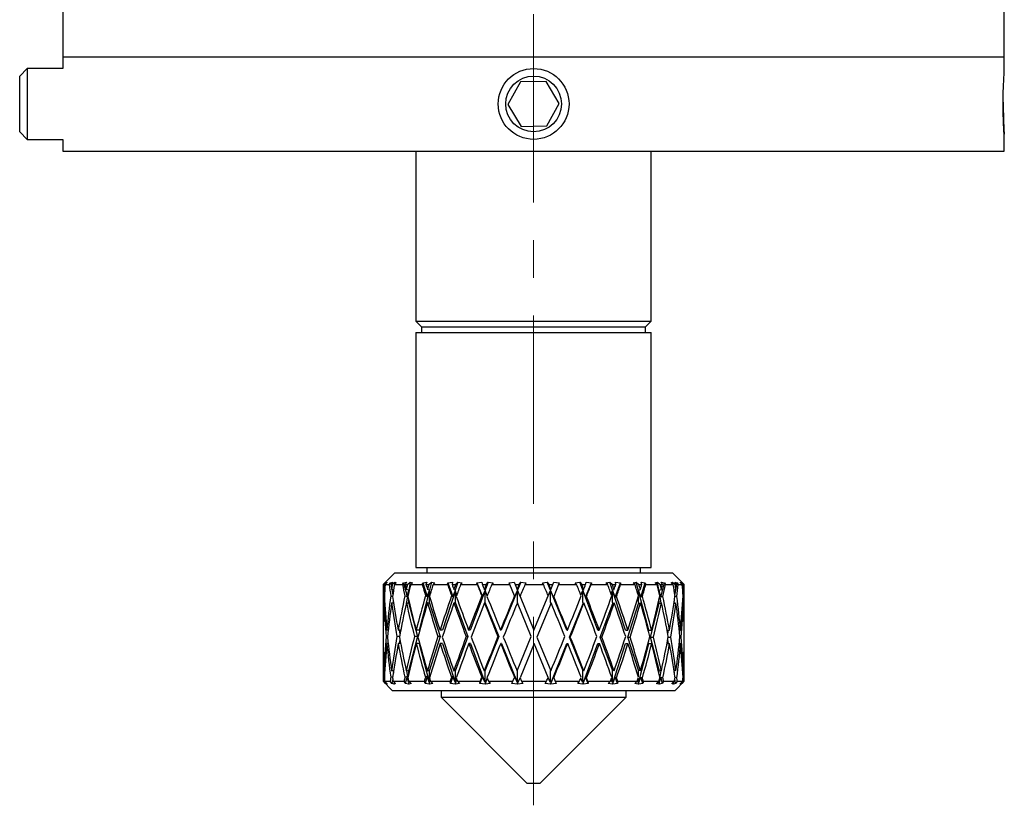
# Model space of a CAD drawing. Header units: inches. Extents: x 1.9 to 19.8, y 1.2 to 15.9.
# Tile 5 of 11: x 9.5 to 12.2, y 6.3 to 8.4. Entities that reach past the tile are written whole.
import ezdxf

# ---------------------------------------------------------------- set-up
doc = ezdxf.new("R2010")
doc.units = ezdxf.units.IN
doc.header["$MEASUREMENT"] = 0
doc.linetypes.add('CENTERX2', pattern=[0.8, 0.5, -0.1, 0.1, -0.1])
doc.layers.add('SLD-0', color=7, linetype='Continuous')

msp = doc.modelspace()

# ---------------------------------------------------------------- linework, layer by layer
at = {"color": 7, "linetype": 'Continuous', "lineweight": 25}
for p, q in [((9.6553, 8.665), (9.6553, 8.2941)), ((12.1553, 8.2941), (12.1553, 8.665)), ((9.6553, 8.2941), (9.6553, 8.2631)), ((9.6553, 8.2941), (12.1553, 8.2941)), ((12.1553, 8.2531), (12.1553, 8.2941)), ((9.5603, 8.2631), (9.5403, 8.2431)), ((9.5403, 8.0951), (9.5403, 8.2431)), ((9.6553, 8.2631), (9.5603, 8.2631)), ((9.5603, 8.2631), (9.5603, 8.0751)), ((10.8701, 8.2275), (10.8371, 8.1678)), ((10.9383, 8.2288), (10.8701, 8.2275)), ((10.9735, 8.1704), (10.9383, 8.2288)), ((10.8371, 8.1678), (10.8723, 8.1094)), ((10.9405, 8.1107), (10.9735, 8.1704)), ((10.8723, 8.1094), (10.9405, 8.1107)), ((9.5403, 8.0951), (9.5603, 8.0751)), ((12.1553, 8.0441), (12.1553, 8.0845)), ((9.5603, 8.0751), (9.6553, 8.0751)), ((9.6553, 8.0751), (9.6553, 8.0441)), ((9.6553, 8.0441), (12.1553, 8.0441)), ((10.5928, 8.0441), (10.5928, 7.5927)), ((11.2178, 7.5927), (11.2178, 8.0441)), ((10.5928, 7.5927), (10.6078, 7.5777)), ((10.5928, 7.5927), (11.2178, 7.5927)), ((11.2028, 7.5777), (11.2178, 7.5927)), ((10.5928, 7.5627), (10.5928, 6.9387)), ((10.5928, 7.5627), (11.2178, 7.5627)), ((10.6078, 7.5777), (10.6078, 7.5627)), ((10.6078, 7.5777), (11.2028, 7.5777)), ((11.2028, 7.5627), (11.2028, 7.5777)), ((11.2178, 6.9387), (11.2178, 7.5627)), ((10.5928, 6.9387), (11.2178, 6.9387)), ((10.6216, 6.9387), (10.6216, 6.9243)), ((11.1891, 6.9243), (11.1891, 6.9387)), ((10.5363, 6.9243), (10.5053, 6.8933)), ((10.5363, 6.9243), (11.2743, 6.9243)), ((11.3053, 6.8933), (11.2743, 6.9243)), ((10.5053, 6.8933), (10.5053, 6.7746)), ((10.5053, 6.8933), (10.5062, 6.8933)), ((10.5062, 6.8933), (10.5106, 6.8979)), ((10.5136, 6.8999), (10.5074, 6.8933)), ((10.5074, 6.8933), (10.5086, 6.8933)), ((10.508, 6.8803), (10.51, 6.8798)), ((10.5086, 6.8933), (10.5153, 6.8996)), ((10.5106, 6.8979), (10.5136, 6.8999)), ((10.5106, 6.8979), (10.5107, 6.8968)), ((10.5153, 6.8974), (10.5109, 6.8933)), ((10.5109, 6.8933), (10.522, 6.8933)), ((10.5153, 6.8996), (10.5153, 6.8974)), ((10.522, 6.8933), (10.5256, 6.8979)), ((10.5256, 6.8979), (10.5315, 6.8999)), ((10.5256, 6.8979), (10.5264, 6.8934)), ((10.5315, 6.8999), (10.5264, 6.8933)), ((10.5264, 6.8933), (10.5299, 6.8933)), ((10.5333, 6.8789), (10.5281, 6.8803)), ((10.5288, 6.8801), (10.5314, 6.866)), ((10.5299, 6.8933), (10.5371, 6.8996)), ((10.5403, 6.8974), (10.5356, 6.8933)), ((10.5356, 6.8933), (10.557, 6.8933)), ((10.5371, 6.8996), (10.5366, 6.8942)), ((10.5371, 6.8996), (10.5403, 6.8974)), ((10.557, 6.8933), (10.5597, 6.8979)), ((10.5597, 6.8979), (10.5681, 6.8999)), ((10.5597, 6.8979), (10.5692, 6.8613)), ((10.5681, 6.8999), (10.5643, 6.8933)), ((10.5643, 6.8933), (10.5701, 6.8933)), ((10.5735, 6.8783), (10.5672, 6.8803)), ((10.5701, 6.8933), (10.5773, 6.8996)), ((10.5773, 6.8996), (10.5735, 6.8783)), ((10.5742, 6.8741), (10.5735, 6.8783)), ((10.5773, 6.8996), (10.5835, 6.8974)), ((10.5835, 6.8974), (10.5788, 6.8933)), ((10.5788, 6.8933), (10.6095, 6.8933)), ((10.6095, 6.8933), (10.6111, 6.8979)), ((10.6111, 6.8979), (10.6216, 6.8999)), ((10.6111, 6.8979), (10.623, 6.8613)), ((10.6216, 6.8999), (10.6194, 6.8933)), ((10.6194, 6.8933), (10.6271, 6.8933)), ((10.6285, 6.8783), (10.6232, 6.8803)), ((10.6271, 6.8933), (10.6339, 6.8996)), ((10.6339, 6.8996), (10.6285, 6.8783)), ((10.6309, 6.869), (10.6285, 6.8783)), ((10.6339, 6.8996), (10.6429, 6.8974)), ((10.6429, 6.8974), (10.6384, 6.8933)), ((10.6384, 6.8933), (10.6769, 6.8933)), ((10.6769, 6.8933), (10.6773, 6.8979)), ((10.6773, 6.8979), (10.6894, 6.8999)), ((10.6773, 6.8979), (10.6909, 6.8613)), ((10.6894, 6.8999), (10.6888, 6.8933)), ((10.6888, 6.8933), (10.698, 6.8933)), ((10.6973, 6.8783), (10.6934, 6.8803)), ((10.7042, 6.8996), (10.6973, 6.8783)), ((10.7014, 6.8659), (10.6973, 6.8783)), ((10.698, 6.8933), (10.7042, 6.8996)), ((10.7042, 6.8996), (10.7155, 6.8974)), ((10.7155, 6.8974), (10.7114, 6.8933)), ((10.7114, 6.8933), (10.7557, 6.8933)), ((10.7549, 6.8979), (10.768, 6.8999)), ((10.7557, 6.8933), (10.7549, 6.8979)), ((10.7549, 6.8979), (10.7697, 6.8613)), ((10.768, 6.8999), (10.7691, 6.8933)), ((10.7691, 6.8933), (10.7793, 6.8933)), ((10.7766, 6.8783), (10.7742, 6.8803)), ((10.7846, 6.8996), (10.7766, 6.8783)), ((10.7822, 6.8637), (10.7766, 6.8783)), ((10.7793, 6.8933), (10.7846, 6.8996)), ((10.7846, 6.8996), (10.7976, 6.8974)), ((10.7976, 6.8974), (10.7941, 6.8933)), ((10.7941, 6.8933), (10.842, 6.8933)), ((10.8401, 6.8979), (10.8535, 6.8999)), ((10.842, 6.8933), (10.8401, 6.8979)), ((10.8544, 6.8632), (10.842, 6.8933)), ((10.8535, 6.8999), (10.8562, 6.8933)), ((10.8562, 6.8933), (10.8669, 6.8933)), ((10.8562, 6.8933), (10.8616, 6.8803)), ((10.8624, 6.8783), (10.8616, 6.8803)), ((10.871, 6.8996), (10.8624, 6.8783)), ((10.8692, 6.8618), (10.8624, 6.8783)), ((10.8669, 6.8933), (10.871, 6.8996)), ((10.871, 6.8996), (10.885, 6.8974)), ((10.885, 6.8974), (10.8824, 6.8933)), ((10.8824, 6.8933), (10.9314, 6.8933)), ((10.9285, 6.8979), (10.9415, 6.8999)), ((10.9314, 6.8933), (10.9285, 6.8979)), ((10.9415, 6.8999), (10.9458, 6.8933)), ((10.9931, 6.7722), (10.9415, 6.8999)), ((10.9458, 6.8933), (10.9565, 6.8933)), ((10.9503, 6.8783), (10.9511, 6.8803)), ((10.9581, 6.86), (10.9503, 6.8783)), ((10.9511, 6.8803), (10.9565, 6.8933)), ((10.9565, 6.8933), (10.9591, 6.8996)), ((10.9718, 6.8933), (10.9588, 6.8618)), ((10.9591, 6.8996), (10.9735, 6.8974)), ((10.9735, 6.8974), (10.9718, 6.8933)), ((10.9718, 6.8933), (11.0196, 6.8933)), ((11.0157, 6.8979), (11.0278, 6.8999)), ((11.0196, 6.8933), (11.0157, 6.8979)), ((11.0278, 6.8999), (11.0333, 6.8933)), ((11.0755, 6.7722), (11.0278, 6.8999)), ((11.0333, 6.8933), (11.0435, 6.8933)), ((11.0359, 6.8783), (11.0384, 6.8803)), ((11.0435, 6.86), (11.0359, 6.8783)), ((11.0435, 6.8933), (11.0445, 6.8996)), ((11.0435, 6.86), (11.0586, 6.8974)), ((11.0445, 6.8996), (11.0586, 6.8974)), ((11.0586, 6.8974), (11.0579, 6.8933)), ((11.0579, 6.8933), (11.102, 6.8933)), ((11.0975, 6.8979), (11.1079, 6.8999)), ((11.102, 6.8933), (11.0975, 6.8979)), ((11.1079, 6.8999), (11.1144, 6.8933)), ((11.1493, 6.7722), (11.1079, 6.8999)), ((11.1144, 6.8933), (11.1236, 6.8933)), ((11.1151, 6.8783), (11.119, 6.8803)), ((11.1221, 6.86), (11.1151, 6.8783)), ((11.1221, 6.86), (11.136, 6.8974)), ((11.123, 6.8996), (11.136, 6.8974)), ((11.1236, 6.8933), (11.123, 6.8996)), ((11.136, 6.8974), (11.1364, 6.8933)), ((11.1364, 6.8933), (11.1746, 6.8933)), ((11.1695, 6.8979), (11.1779, 6.8999)), ((11.1746, 6.8933), (11.1695, 6.8979)), ((11.1779, 6.8999), (11.1851, 6.8933)), ((11.2109, 6.7722), (11.1779, 6.8999)), ((11.1836, 6.8783), (11.1889, 6.8803)), ((11.1897, 6.86), (11.1836, 6.8783)), ((11.1851, 6.8933), (11.1927, 6.8933)), ((11.1897, 6.86), (11.2018, 6.8974)), ((11.1905, 6.8996), (11.2018, 6.8974)), ((11.1927, 6.8933), (11.1905, 6.8996)), ((11.2018, 6.8974), (11.2033, 6.8933)), ((11.2033, 6.8933), (11.2337, 6.8933)), ((11.2284, 6.8979), (11.2342, 6.8999)), ((11.2337, 6.8933), (11.2284, 6.8979)), ((11.2342, 6.8999), (11.2417, 6.8933)), ((11.2442, 6.8444), (11.2342, 6.8999)), ((11.2383, 6.8783), (11.2446, 6.8803)), ((11.2431, 6.86), (11.2383, 6.8783)), ((11.2417, 6.8933), (11.2474, 6.8933)), ((11.2431, 6.86), (11.2528, 6.8974)), ((11.2438, 6.8996), (11.2528, 6.8974)), ((11.2474, 6.8933), (11.2438, 6.8996)), ((11.2528, 6.8974), (11.2552, 6.8933)), ((11.2552, 6.8933), (11.2763, 6.8933)), ((11.271, 6.8979), (11.274, 6.8999)), ((11.2763, 6.8933), (11.271, 6.8979)), ((11.274, 6.8999), (11.2814, 6.8933)), ((11.2745, 6.8949), (11.274, 6.8999)), ((11.2785, 6.879), (11.2832, 6.8803)), ((11.28, 6.8996), (11.2863, 6.8974)), ((11.285, 6.8933), (11.28, 6.8996)), ((11.2805, 6.8652), (11.2863, 6.8974)), ((11.2814, 6.8933), (11.285, 6.8933)), ((11.2863, 6.8974), (11.2896, 6.8933)), ((11.2896, 6.8933), (11.3003, 6.8933)), ((11.2953, 6.8999), (11.3023, 6.8933)), ((11.2953, 6.8979), (11.2953, 6.8999)), ((11.3003, 6.8933), (11.2953, 6.8979)), ((11.2975, 6.8996), (11.3007, 6.8974)), ((11.3035, 6.8933), (11.2975, 6.8996)), ((11.3006, 6.8963), (11.3007, 6.8974)), ((11.3007, 6.8974), (11.3047, 6.8933)), ((11.3011, 6.8799), (11.3029, 6.8803)), ((11.3023, 6.8933), (11.3035, 6.8933)), ((11.3047, 6.8933), (11.3053, 6.8933)), ((11.3053, 6.7746), (11.3053, 6.8933)), ((10.509, 6.8627), (10.5072, 6.8632)), ((10.5258, 6.8632), (10.5308, 6.8617)), ((10.5634, 6.8632), (10.5692, 6.8613)), ((10.573, 6.8759), (10.5671, 6.8428)), ((10.5692, 6.8613), (10.573, 6.8759)), ((10.573, 6.8759), (10.573, 6.8689)), ((10.573, 6.8546), (10.573, 6.8464)), ((10.6278, 6.8759), (10.601, 6.7722)), ((10.6182, 6.8632), (10.623, 6.8613)), ((10.623, 6.8613), (10.6278, 6.8759)), ((10.6278, 6.8759), (10.6278, 6.8464)), ((10.6965, 6.8759), (10.663, 6.7722)), ((10.6873, 6.8632), (10.6909, 6.8613)), ((10.6909, 6.8613), (10.6965, 6.8759)), ((10.6965, 6.8759), (10.6965, 6.8464)), ((10.7757, 6.8759), (10.737, 6.7722)), ((10.7674, 6.8632), (10.7697, 6.8613)), ((10.7697, 6.8613), (10.7757, 6.8759)), ((10.7757, 6.8759), (10.7757, 6.8464)), ((10.8614, 6.8759), (10.8195, 6.7722)), ((10.8544, 6.8632), (10.8552, 6.8613)), ((10.8552, 6.8613), (10.8614, 6.8759)), ((10.8614, 6.8759), (10.8614, 6.8464)), ((10.8692, 6.8618), (10.9063, 6.7722)), ((10.9063, 6.7722), (10.944, 6.8632)), ((10.944, 6.8632), (10.9493, 6.8759)), ((10.9493, 6.8759), (10.9493, 6.8464)), ((10.9588, 6.8618), (10.9581, 6.86)), ((11.0308, 6.8651), (11.035, 6.8759)), ((11.035, 6.8759), (11.035, 6.8464)), ((11.0457, 6.8618), (11.0435, 6.86)), ((11.1114, 6.8675), (11.1141, 6.8759)), ((11.1141, 6.8759), (11.1141, 6.8464)), ((11.1255, 6.8618), (11.1221, 6.86)), ((11.1815, 6.8708), (11.1829, 6.8759)), ((11.1829, 6.8759), (11.1829, 6.8663)), ((11.1829, 6.86), (11.1829, 6.8464)), ((11.1943, 6.8618), (11.1897, 6.86)), ((11.2486, 6.8618), (11.2431, 6.86)), ((11.2857, 6.8618), (11.2804, 6.8603)), ((11.3037, 6.8618), (11.302, 6.8613)), ((10.508, 6.8446), (10.51, 6.8441)), ((10.5335, 6.8431), (10.5283, 6.8446)), ((10.5325, 6.85), (10.5319, 6.8436)), ((10.5737, 6.8426), (10.5675, 6.8446)), ((10.573, 6.8464), (10.5966, 6.755)), ((10.573, 6.8464), (10.5737, 6.8426)), ((10.6288, 6.8426), (10.6236, 6.8446)), ((10.6278, 6.8464), (10.6574, 6.755)), ((10.6278, 6.8464), (10.6288, 6.8426)), ((10.6978, 6.8426), (10.6939, 6.8446)), ((10.6965, 6.8464), (10.7306, 6.755)), ((10.6965, 6.8464), (10.6978, 6.8426)), ((10.7771, 6.8426), (10.7747, 6.8446)), ((10.7757, 6.8464), (10.8126, 6.755)), ((10.7757, 6.8464), (10.7771, 6.8426)), ((10.8614, 6.8464), (10.8621, 6.8446)), ((10.8992, 6.755), (10.8621, 6.8446)), ((10.9517, 6.8446), (10.914, 6.7537)), ((10.9493, 6.8464), (10.9509, 6.8426)), ((11.0006, 6.7537), (11.0365, 6.8426)), ((11.035, 6.8464), (11.0365, 6.8426)), ((11.0365, 6.8426), (11.0389, 6.8446)), ((11.0824, 6.7537), (11.1156, 6.8426)), ((11.1141, 6.8464), (11.1156, 6.8426)), ((11.1156, 6.8426), (11.1195, 6.8446)), ((11.1553, 6.7537), (11.1841, 6.8426)), ((11.1829, 6.8464), (11.1841, 6.8426)), ((11.1841, 6.8426), (11.1893, 6.8446)), ((11.2157, 6.7537), (11.2386, 6.8426)), ((11.2376, 6.8498), (11.2376, 6.8464)), ((11.2376, 6.8464), (11.2386, 6.8426)), ((11.2386, 6.8426), (11.2449, 6.8446)), ((11.2778, 6.843), (11.2834, 6.8446)), ((11.2792, 6.8434), (11.2787, 6.8488)), ((11.301, 6.8441), (11.303, 6.8446)), ((10.5057, 6.7722), (10.5053, 6.7722)), ((10.5054, 6.755), (10.5054, 6.755)), ((10.5175, 6.755), (10.514, 6.755)), ((10.5193, 6.7722), (10.5156, 6.7722)), ((10.5491, 6.755), (10.5423, 6.755)), ((10.5523, 6.7722), (10.5454, 6.7722)), ((10.55, 6.7476), (10.548, 6.7365)), ((10.5482, 6.7722), (10.5502, 6.7611)), ((10.5966, 6.755), (10.573, 6.6637)), ((10.5966, 6.755), (10.5888, 6.755)), ((10.601, 6.7722), (10.5932, 6.7722)), ((10.6574, 6.755), (10.6278, 6.6637)), ((10.6574, 6.755), (10.6512, 6.755)), ((10.663, 6.7722), (10.6567, 6.7722)), ((10.7306, 6.755), (10.6965, 6.6637)), ((10.7306, 6.755), (10.7263, 6.755)), ((10.737, 6.7722), (10.7327, 6.7722)), ((10.8126, 6.755), (10.7757, 6.6637)), ((10.8126, 6.755), (10.8104, 6.755)), ((10.8195, 6.7722), (10.8173, 6.7722)), ((10.8616, 6.6641), (10.8992, 6.755)), ((10.914, 6.7537), (10.9511, 6.6641)), ((10.9931, 6.7722), (10.9953, 6.7722)), ((11.0359, 6.6661), (11.0006, 6.7537)), ((11.0006, 6.7537), (11.0028, 6.7537)), ((11.0755, 6.7722), (11.0798, 6.7722)), ((11.1151, 6.6661), (11.0824, 6.7537)), ((11.0824, 6.7537), (11.0867, 6.7537)), ((11.1493, 6.7722), (11.1555, 6.7722)), ((11.1836, 6.6661), (11.1553, 6.7537)), ((11.1553, 6.7537), (11.1615, 6.7537)), ((11.2109, 6.7722), (11.2187, 6.7722)), ((11.2383, 6.6661), (11.2157, 6.7537)), ((11.2157, 6.7537), (11.2234, 6.7537)), ((11.2598, 6.7722), (11.2662, 6.7722)), ((11.2636, 6.7365), (11.2616, 6.7474)), ((11.2619, 6.7613), (11.2638, 6.7722)), ((11.2628, 6.7537), (11.2694, 6.7537)), ((11.2921, 6.7722), (11.2955, 6.7722)), ((11.2938, 6.7537), (11.2971, 6.7537)), ((11.3051, 6.7722), (11.3053, 6.7722)), ((10.5056, 6.7365), (10.5053, 6.7365)), ((10.5053, 6.7327), (10.5053, 6.6365)), ((10.5192, 6.7365), (10.5157, 6.7365)), ((10.5521, 6.7365), (10.5456, 6.7365)), ((10.6014, 6.7365), (10.5936, 6.7365)), ((10.6014, 6.7365), (10.6278, 6.6342)), ((10.6634, 6.7365), (10.6572, 6.7365)), ((10.6634, 6.7365), (10.6965, 6.6342)), ((10.7375, 6.7365), (10.7332, 6.7365)), ((10.7375, 6.7365), (10.7757, 6.6342)), ((10.8201, 6.7365), (10.8178, 6.7365)), ((10.8201, 6.7365), (10.8614, 6.6342)), ((10.9069, 6.7365), (10.8692, 6.6456)), ((10.944, 6.6469), (10.9069, 6.7365)), ((10.9502, 6.6289), (10.9936, 6.7365)), ((10.9936, 6.7365), (10.9959, 6.7365)), ((11.0358, 6.6289), (11.076, 6.7365)), ((11.076, 6.7365), (11.0803, 6.7365)), ((11.1149, 6.6289), (11.1497, 6.7365)), ((11.1497, 6.7365), (11.1559, 6.7365)), ((11.1834, 6.6289), (11.2112, 6.7365)), ((11.2112, 6.7365), (11.219, 6.7365)), ((11.2595, 6.7365), (11.2664, 6.7365)), ((11.292, 6.7365), (11.2957, 6.7365)), ((11.3051, 6.7365), (11.3053, 6.7365)), ((11.3053, 6.6365), (11.3053, 6.7327)), ((10.5072, 6.6469), (10.509, 6.6474)), ((10.5101, 6.6647), (10.508, 6.6641)), ((10.5312, 6.6485), (10.5258, 6.6469)), ((10.5281, 6.6641), (10.5338, 6.6657)), ((10.5312, 6.6429), (10.529, 6.6307)), ((10.532, 6.6652), (10.5327, 6.6584)), ((10.5692, 6.6488), (10.5634, 6.6469)), ((10.5692, 6.6488), (10.5645, 6.6307)), ((10.5672, 6.6641), (10.5735, 6.6661)), ((10.5676, 6.6642), (10.573, 6.6342)), ((10.573, 6.6342), (10.5692, 6.6488)), ((10.5735, 6.6661), (10.573, 6.6637)), ((10.573, 6.6637), (10.573, 6.6528)), ((10.623, 6.6488), (10.6171, 6.6307)), ((10.623, 6.6488), (10.6182, 6.6469)), ((10.6278, 6.6342), (10.623, 6.6488)), ((10.6232, 6.6641), (10.6285, 6.6661)), ((10.6285, 6.6661), (10.6278, 6.6637)), ((10.6278, 6.6637), (10.6278, 6.6342)), ((10.6909, 6.6488), (10.6842, 6.6307)), ((10.6909, 6.6488), (10.6873, 6.6469)), ((10.6965, 6.6342), (10.6909, 6.6488)), ((10.6934, 6.6641), (10.6973, 6.6661)), ((10.6973, 6.6661), (10.6965, 6.6637)), ((10.6965, 6.6637), (10.6965, 6.6342)), ((10.7697, 6.6488), (10.7624, 6.6307)), ((10.7697, 6.6488), (10.7674, 6.6469)), ((10.7757, 6.6342), (10.7697, 6.6488)), ((10.7742, 6.6641), (10.7766, 6.6661)), ((10.7766, 6.6661), (10.7757, 6.6637)), ((10.7757, 6.6637), (10.7757, 6.6342)), ((10.7771, 6.6304), (10.7822, 6.6437)), ((10.8501, 6.6365), (10.8544, 6.6469)), ((10.8552, 6.6488), (10.8544, 6.6469)), ((10.8614, 6.6342), (10.8552, 6.6488)), ((10.8616, 6.6641), (10.8614, 6.6637)), ((10.8614, 6.6637), (10.8614, 6.6342)), ((10.8629, 6.6304), (10.8692, 6.6456)), ((10.9493, 6.6342), (10.944, 6.6469)), ((10.9503, 6.6661), (10.9493, 6.6637)), ((10.9493, 6.6637), (10.9493, 6.6342)), ((10.9509, 6.6304), (10.9581, 6.6473)), ((10.9581, 6.6473), (10.9588, 6.6456)), ((10.9588, 6.6456), (10.9626, 6.6365)), ((11.035, 6.6342), (11.0308, 6.645)), ((11.0359, 6.6661), (11.035, 6.6637)), ((11.035, 6.6637), (11.035, 6.6342)), ((11.0384, 6.6641), (11.0359, 6.6661)), ((11.0365, 6.6304), (11.0435, 6.6473)), ((11.0435, 6.6473), (11.0457, 6.6456)), ((11.0501, 6.631), (11.0435, 6.6473)), ((11.1141, 6.6342), (11.1114, 6.6426)), ((11.1151, 6.6661), (11.1141, 6.6637)), ((11.1141, 6.6637), (11.1141, 6.6342)), ((11.119, 6.6641), (11.1151, 6.6661)), ((11.1156, 6.6304), (11.1221, 6.6473)), ((11.1282, 6.631), (11.1221, 6.6473)), ((11.1221, 6.6473), (11.1255, 6.6456)), ((11.1836, 6.6661), (11.1829, 6.6637)), ((11.1829, 6.6637), (11.1829, 6.6501)), ((11.1829, 6.6438), (11.1829, 6.6342)), ((11.1889, 6.6641), (11.1836, 6.6661)), ((11.1841, 6.6304), (11.1897, 6.6473)), ((11.1897, 6.6473), (11.1943, 6.6456)), ((11.195, 6.631), (11.1897, 6.6473)), ((11.2383, 6.6661), (11.2376, 6.6637)), ((11.2376, 6.6637), (11.2376, 6.6603)), ((11.238, 6.6289), (11.2444, 6.6642)), ((11.2446, 6.6641), (11.2383, 6.6661)), ((11.2386, 6.6304), (11.2431, 6.6473)), ((11.2431, 6.6473), (11.2486, 6.6456)), ((11.2473, 6.631), (11.2431, 6.6473)), ((11.2832, 6.6641), (11.2781, 6.6656)), ((11.2789, 6.6602), (11.2793, 6.6652)), ((11.2825, 6.631), (11.2803, 6.6434)), ((11.2808, 6.647), (11.2857, 6.6456)), ((11.3029, 6.6641), (11.3011, 6.6646)), ((11.302, 6.646), (11.3037, 6.6456)), ((10.5053, 6.6365), (10.5297, 6.6121)), ((10.5053, 6.6365), (10.5068, 6.6365)), ((10.5123, 6.6307), (10.5068, 6.6365)), ((10.5095, 6.6365), (10.5153, 6.631)), ((10.5095, 6.6365), (10.5244, 6.6365)), ((10.5126, 6.6336), (10.5123, 6.6307)), ((10.5155, 6.6289), (10.5123, 6.6307)), ((10.5153, 6.6304), (10.5144, 6.6301)), ((10.5144, 6.6301), (10.5155, 6.6289)), ((10.5153, 6.6292), (10.5144, 6.6301)), ((10.529, 6.6307), (10.5244, 6.6365)), ((10.5353, 6.6289), (10.529, 6.6307)), ((10.5321, 6.6365), (10.5384, 6.631)), ((10.5321, 6.6365), (10.5612, 6.6365)), ((10.5343, 6.6301), (10.5352, 6.6304)), ((10.5343, 6.6301), (10.5353, 6.6289)), ((10.5354, 6.6292), (10.5343, 6.6301)), ((10.5352, 6.6304), (10.5355, 6.6335)), ((10.5352, 6.6304), (10.5354, 6.6292)), ((10.5384, 6.631), (10.5354, 6.6292)), ((10.5645, 6.6307), (10.5612, 6.6365)), ((10.5736, 6.6289), (10.5645, 6.6307)), ((10.5729, 6.6301), (10.5737, 6.6304)), ((10.5729, 6.6301), (10.5736, 6.6289)), ((10.5739, 6.6292), (10.5729, 6.6301)), ((10.573, 6.6385), (10.573, 6.6342)), ((10.5735, 6.6365), (10.5798, 6.631)), ((10.5735, 6.6365), (10.6152, 6.6365)), ((10.5737, 6.6304), (10.5746, 6.6355)), ((10.5737, 6.6304), (10.5739, 6.6292)), ((10.5798, 6.631), (10.5739, 6.6292)), ((10.6171, 6.6307), (10.6152, 6.6365)), ((10.6285, 6.6289), (10.6171, 6.6307)), ((10.6281, 6.6301), (10.6288, 6.6304)), ((10.6281, 6.6301), (10.6285, 6.6289)), ((10.6291, 6.6292), (10.6281, 6.6301)), ((10.6288, 6.6304), (10.6309, 6.6384)), ((10.6288, 6.6304), (10.6291, 6.6292)), ((10.6375, 6.631), (10.6291, 6.6292)), ((10.6315, 6.6365), (10.6375, 6.631)), ((10.6315, 6.6365), (10.6837, 6.6365)), ((10.6842, 6.6307), (10.6837, 6.6365)), ((10.6973, 6.6289), (10.6842, 6.6307)), ((10.6972, 6.6301), (10.6978, 6.6304)), ((10.6972, 6.6301), (10.6973, 6.6289)), ((10.6981, 6.6292), (10.6972, 6.6301)), ((10.6978, 6.6304), (10.7014, 6.6415)), ((10.6978, 6.6304), (10.6981, 6.6292)), ((10.7087, 6.631), (10.6981, 6.6292)), ((10.7032, 6.6365), (10.7087, 6.631)), ((10.7032, 6.6365), (10.7633, 6.6365)), ((10.7624, 6.6307), (10.7633, 6.6365)), ((10.7766, 6.6289), (10.7624, 6.6307)), ((10.7768, 6.6301), (10.7766, 6.6289)), ((10.7768, 6.6301), (10.7771, 6.6304)), ((10.7776, 6.6292), (10.7768, 6.6301)), ((10.7771, 6.6304), (10.7776, 6.6292)), ((10.7897, 6.631), (10.7776, 6.6292)), ((10.7851, 6.6365), (10.7897, 6.631)), ((10.7851, 6.6365), (10.8501, 6.6365)), ((10.8477, 6.6307), (10.8501, 6.6365)), ((10.8623, 6.6289), (10.8477, 6.6307)), ((10.8628, 6.6301), (10.8623, 6.6289)), ((10.8628, 6.6301), (10.8629, 6.6304)), ((10.8634, 6.6292), (10.8628, 6.6301)), ((10.8629, 6.6304), (10.8634, 6.6292)), ((10.8766, 6.631), (10.8634, 6.6292)), ((10.873, 6.6365), (10.9397, 6.6365)), ((10.873, 6.6365), (10.8766, 6.631)), ((10.936, 6.6307), (10.9397, 6.6365)), ((10.9502, 6.6289), (10.936, 6.6307)), ((10.951, 6.6301), (10.9502, 6.6289)), ((10.951, 6.6301), (10.9509, 6.6304)), ((10.9513, 6.6292), (10.951, 6.6301)), ((10.9648, 6.631), (10.9513, 6.6292)), ((10.9626, 6.6365), (10.9648, 6.631)), ((10.9626, 6.6365), (11.0275, 6.6365)), ((11.0226, 6.6307), (11.0275, 6.6365)), ((11.0358, 6.6289), (11.0226, 6.6307)), ((11.0368, 6.6301), (11.0358, 6.6289)), ((11.0368, 6.6301), (11.0365, 6.6304)), ((11.037, 6.6292), (11.0368, 6.6301)), ((11.0501, 6.631), (11.037, 6.6292)), ((11.0492, 6.6365), (11.0501, 6.631)), ((11.0492, 6.6365), (11.1092, 6.6365)), ((11.1035, 6.6307), (11.1092, 6.6365)), ((11.1149, 6.6289), (11.1035, 6.6307)), ((11.1161, 6.6301), (11.1149, 6.6289)), ((11.1161, 6.6301), (11.1156, 6.6304)), ((11.1282, 6.631), (11.116, 6.6292)), ((11.116, 6.6292), (11.1161, 6.6301)), ((11.1287, 6.6365), (11.1282, 6.631)), ((11.1287, 6.6365), (11.1806, 6.6365)), ((11.1743, 6.6307), (11.1806, 6.6365)), ((11.1834, 6.6289), (11.1743, 6.6307)), ((11.1829, 6.6342), (11.1815, 6.6393)), ((11.1848, 6.6301), (11.1834, 6.6289)), ((11.1848, 6.6301), (11.1841, 6.6304)), ((11.195, 6.631), (11.1845, 6.6292)), ((11.1845, 6.6292), (11.1848, 6.6301)), ((11.1969, 6.6365), (11.195, 6.631)), ((11.1969, 6.6365), (11.2383, 6.6365)), ((11.2317, 6.6307), (11.2383, 6.6365)), ((11.238, 6.6289), (11.2317, 6.6307)), ((11.2376, 6.6342), (11.2374, 6.6357)), ((11.2376, 6.6359), (11.2376, 6.6342)), ((11.2395, 6.6301), (11.238, 6.6289)), ((11.2395, 6.6301), (11.2386, 6.6304)), ((11.2473, 6.631), (11.2389, 6.6292)), ((11.2389, 6.6292), (11.2395, 6.6301)), ((11.2505, 6.6365), (11.2473, 6.631)), ((11.2505, 6.6365), (11.2793, 6.6365)), ((11.2727, 6.6307), (11.2793, 6.6365)), ((11.276, 6.6289), (11.2727, 6.6307)), ((11.276, 6.6289), (11.2765, 6.634)), ((11.2774, 6.6301), (11.276, 6.6289)), ((11.2765, 6.6304), (11.2773, 6.6347)), ((11.2774, 6.6301), (11.2765, 6.6304)), ((11.2825, 6.631), (11.2767, 6.6292)), ((11.2767, 6.6292), (11.2774, 6.6301)), ((11.281, 6.6121), (11.3053, 6.6365)), ((11.2868, 6.6365), (11.2825, 6.631)), ((11.2868, 6.6365), (11.3015, 6.6365)), ((11.2953, 6.6307), (11.3015, 6.6365)), ((11.2953, 6.6289), (11.2953, 6.6307)), ((11.2967, 6.6301), (11.2953, 6.6289)), ((11.2957, 6.6304), (11.2958, 6.6311)), ((11.2967, 6.6301), (11.2957, 6.6304)), ((11.2988, 6.631), (11.2958, 6.6292)), ((11.2958, 6.6292), (11.2967, 6.6301)), ((11.2988, 6.631), (11.2985, 6.6337)), ((11.304, 6.6365), (11.2988, 6.631)), ((11.304, 6.6365), (11.3053, 6.6365)), ((10.5297, 6.6121), (11.281, 6.6121)), ((10.6593, 6.6121), (10.6593, 6.5942)), ((10.6593, 6.5942), (10.8876, 6.3658)), ((10.6593, 6.5942), (11.1514, 6.5942)), ((10.9231, 6.3658), (11.1514, 6.5942)), ((11.1514, 6.5942), (11.1514, 6.6121)), ((10.8876, 6.3658), (10.9231, 6.3658))]:
    msp.add_line(p, q, dxfattribs=at)
for radius in [0.094, 0.074]:
    msp.add_circle((10.9053, 8.1691), radius, dxfattribs=at)
for centre, major_axis, ratio, start_param, end_param in [((10.9053, 6.7403), (-0.106, 0.9648), 0.399778, 1.367751, 1.399295), ((10.9053, 6.7746), (-0.106, 0.9648), 0.399778, 1.403691, 1.417199), ((10.9053, 6.7698), (0, 0.9657), 0.414214, 1.442565, 1.456081), ((10.9053, 6.7327), (0, 0.9657), 0.414214, 1.403763, 1.436769), ((10.9053, 6.7403), (-0.1999, 0.963), 0.359771, 1.337117, 1.368661), ((10.9053, 6.7746), (-0.1999, 0.963), 0.359771, 1.373058, 1.386565), ((10.9053, 6.7698), (0.106, 0.9648), 0.399778, 1.486479, 1.499995), ((10.9053, 6.7327), (0.106, 0.9648), 0.399778, 1.447677, 1.480683), ((10.9053, 6.7403), (-0.2754, 0.9621), 0.301556, 1.325571, 1.357114), ((10.9053, 6.7746), (-0.2754, 0.9621), 0.301556, 1.361511, 1.375018), ((10.9053, 6.7698), (0.1999, 0.963), 0.359771, 1.517113, 1.530628), ((10.9053, 6.7327), (0.1999, 0.963), 0.359771, 1.478311, 1.511316), ((10.9053, 6.7403), (-0.3316, 0.9626), 0.232336, 1.331791, 1.363335), ((10.9053, 6.7746), (-0.3316, 0.9626), 0.232336, 1.367732, 1.381239), ((10.9053, 6.7698), (0.2754, 0.9621), 0.301556, 1.52866, 1.542175), ((10.9053, 6.7327), (0.2754, 0.9621), 0.301556, 1.489858, 1.522863), ((10.9053, 6.7403), (-0.3702, 0.9639), 0.157191, 1.35137, 1.382914), ((10.9053, 6.7746), (-0.3702, 0.9639), 0.157191, 1.38731, 1.400817), ((10.9053, 6.7698), (0.3316, 0.9626), 0.232336, 1.522439, 1.535954), ((10.9053, 6.7327), (0.3316, 0.9626), 0.232336, 1.483637, 1.516642), ((10.9053, 6.7403), (-0.3926, 0.9652), 0.079166, 1.379472, 1.411015), ((10.9053, 6.7746), (-0.3926, 0.9652), 0.079166, 1.415412, 1.428919), ((10.9053, 6.7698), (0.3702, 0.9639), 0.157191, 1.502861, 1.516376), ((10.9053, 6.7327), (0.3702, 0.9639), 0.157191, 1.464059, 1.497064), ((10.9053, 6.7698), (0.3926, 0.9652), 0.079166, 1.474759, 1.488274), ((10.9053, 6.7327), (0.3926, 0.9652), 0.079166, 1.435957, 1.468962), ((10.9053, 6.7403), (-0.3926, 0.9652), 0.079166, 4.807783, 4.839327), ((10.9053, 6.7746), (-0.3926, 0.9652), 0.079166, 4.78988, 4.803387), ((10.9053, 6.7403), (-0.3702, 0.9639), 0.157191, 4.779681, 4.811225), ((10.9053, 6.7746), (-0.3702, 0.9639), 0.157191, 4.761778, 4.775285), ((10.9053, 6.7698), (0.3926, 0.9652), 0.079166, 4.859298, 4.872813), ((10.9053, 6.7327), (0.3926, 0.9652), 0.079166, 4.87861, 4.911615), ((10.9053, 6.7403), (-0.3316, 0.9626), 0.232336, 4.760103, 4.791647), ((10.9053, 6.7746), (-0.3316, 0.9626), 0.232336, 4.742199, 4.755707), ((10.9053, 6.7698), (0.3702, 0.9639), 0.157191, 4.8874, 4.900915), ((10.9053, 6.7327), (0.3702, 0.9639), 0.157191, 4.906712, 4.939717), ((10.9053, 6.7403), (-0.2754, 0.9621), 0.301556, 4.753882, 4.785426), ((10.9053, 6.7746), (-0.2754, 0.9621), 0.301556, 4.735979, 4.749486), ((10.9053, 6.7698), (0.3316, 0.9626), 0.232336, 4.906978, 4.920493), ((10.9053, 6.7327), (0.3316, 0.9626), 0.232336, 4.92629, 4.959295), ((10.9053, 6.7403), (-0.1999, 0.963), 0.359771, 4.765429, 4.796973), ((10.9053, 6.7746), (-0.1999, 0.963), 0.359771, 4.747525, 4.761033), ((10.9053, 6.7698), (0.2754, 0.9621), 0.301556, 4.913199, 4.926714), ((10.9053, 6.7327), (0.2754, 0.9621), 0.301556, 4.932511, 4.965516), ((10.9053, 6.7403), (-0.106, 0.9648), 0.399778, 4.796063, 4.827606), ((10.9053, 6.7746), (-0.106, 0.9648), 0.399778, 4.778159, 4.791666), ((10.9053, 6.7698), (0.1999, 0.963), 0.359771, 4.901652, 4.915167), ((10.9053, 6.7327), (0.1999, 0.963), 0.359771, 4.920964, 4.953969), ((10.9053, 6.7403), (0, 0.9657), 0.414214, 4.839976, 4.87152), ((10.9053, 6.7746), (0, 0.9657), 0.414214, 4.822073, 4.83558), ((10.9053, 6.7698), (0.106, 0.9648), 0.399778, 4.871018, 4.884534), ((10.9053, 6.7327), (0.106, 0.9648), 0.399778, 4.89033, 4.923336), ((10.9053, 6.7698), (0, 0.9657), 0.414214, 1.473984, 1.568296), ((10.9053, 6.7746), (-0.106, 0.9648), 0.399778, 1.43651, 1.529382), ((10.9053, 6.7698), (0.106, 0.9648), 0.399778, 1.517898, 1.61221), ((10.9053, 6.7746), (-0.1999, 0.963), 0.359771, 1.405877, 1.498749), ((10.9053, 6.7698), (0.1999, 0.963), 0.359771, 1.548532, 1.642844), ((10.9053, 6.7746), (-0.2754, 0.9621), 0.301556, 1.39433, 1.487202), ((10.9053, 6.7698), (0.2754, 0.9621), 0.301556, 1.560079, 1.654391), ((10.9053, 6.7746), (-0.3316, 0.9626), 0.232336, 1.400551, 1.493423), ((10.9053, 6.7698), (0.3316, 0.9626), 0.232336, 1.553858, 1.64817), ((10.9053, 6.7746), (-0.3702, 0.9639), 0.157191, 1.420129, 1.513001), ((10.9053, 6.7698), (0.3702, 0.9639), 0.157191, 1.534279, 1.628591), ((10.9053, 6.7746), (-0.3926, 0.9652), 0.079166, 1.448231, 1.541103), ((10.9053, 6.7698), (0.3926, 0.9652), 0.079166, 1.506178, 1.60049), ((10.9053, 6.7746), (-0.3926, 0.9652), 0.079166, 4.677696, 4.770568), ((10.9053, 6.7698), (0.3926, 0.9652), 0.079166, 4.747082, 4.841394), ((10.9053, 6.7746), (-0.3702, 0.9639), 0.157191, 4.649594, 4.742466), ((10.9053, 6.7698), (0.3702, 0.9639), 0.157191, 4.775184, 4.869496), ((10.9053, 6.7746), (-0.3316, 0.9626), 0.232336, 4.630015, 4.722888), ((10.9053, 6.7698), (0.3316, 0.9626), 0.232336, 4.794762, 4.889074), ((10.9053, 6.7746), (-0.2754, 0.9621), 0.301556, 4.623795, 4.716667), ((10.9053, 6.7698), (0.2754, 0.9621), 0.301556, 4.800983, 4.895295), ((10.9053, 6.7746), (-0.1999, 0.963), 0.359771, 4.635342, 4.728214), ((10.9053, 6.7698), (0.1999, 0.963), 0.359771, 4.789436, 4.883748), ((10.9053, 6.7746), (-0.106, 0.9648), 0.399778, 4.665975, 4.758847), ((10.9053, 6.7698), (0.106, 0.9648), 0.399778, 4.758803, 4.853115), ((10.9053, 6.7746), (0, 0.9657), 0.414214, 4.709889, 4.802761), ((10.9053, 6.7327), (0, 0.9657), 0.414214, 1.454674, 1.549106), ((10.9053, 6.7403), (-0.106, 0.9648), 0.399778, 1.418606, 1.511591), ((10.9053, 6.7327), (0.106, 0.9648), 0.399778, 1.498587, 1.59302), ((10.9053, 6.7403), (-0.1999, 0.963), 0.359771, 1.387972, 1.480958), ((10.9053, 6.7327), (0.1999, 0.963), 0.359771, 1.529221, 1.623653), ((10.9053, 6.7403), (-0.2754, 0.9621), 0.301556, 1.376425, 1.469411), ((10.9053, 6.7327), (0.2754, 0.9621), 0.301556, 1.540768, 1.6352), ((10.9053, 6.7403), (-0.3316, 0.9626), 0.232336, 1.382646, 1.475632), ((10.9053, 6.7327), (0.3316, 0.9626), 0.232336, 1.534547, 1.628979), ((10.9053, 6.7403), (-0.3702, 0.9639), 0.157191, 1.402224, 1.49521), ((10.9053, 6.7327), (0.3702, 0.9639), 0.157191, 1.514969, 1.609401), ((10.9053, 6.7403), (-0.3926, 0.9652), 0.079166, 1.430326, 1.523312), ((10.9053, 6.7327), (0.3926, 0.9652), 0.079166, 1.486867, 1.581299), ((10.9053, 6.7403), (-0.3926, 0.9652), 0.079166, 4.695487, 4.788472), ((10.9053, 6.7327), (0.3926, 0.9652), 0.079166, 4.766273, 4.860705), ((10.9053, 6.7403), (-0.3702, 0.9639), 0.157191, 4.667385, 4.760371), ((10.9053, 6.7327), (0.3702, 0.9639), 0.157191, 4.794375, 4.888807), ((10.9053, 6.7403), (-0.3316, 0.9626), 0.232336, 4.647807, 4.740792), ((10.9053, 6.7327), (0.3316, 0.9626), 0.232336, 4.813953, 4.908385), ((10.9053, 6.7403), (-0.2754, 0.9621), 0.301556, 4.641586, 4.734571), ((10.9053, 6.7327), (0.2754, 0.9621), 0.301556, 4.820174, 4.914606), ((10.9053, 6.7403), (-0.1999, 0.963), 0.359771, 4.653133, 4.746118), ((10.9053, 6.7327), (0.1999, 0.963), 0.359771, 4.808627, 4.903059), ((10.9053, 6.7403), (-0.106, 0.9648), 0.399778, 4.683766, 4.776752), ((10.9053, 6.7327), (0.106, 0.9648), 0.399778, 4.777993, 4.872426), ((10.9053, 6.7403), (0, 0.9657), 0.414214, 4.72768, 4.820666), ((10.9053, 6.7746), (0, 0.9657), 0.414214, 1.570796, 1.573296), ((10.9053, 6.7403), (0, 0.9657), 0.414214, 1.537709, 1.555505), ((10.9053, 6.7698), (0, 0.9657), 0.414214, 1.586087, 1.605282), ((10.9053, 6.7746), (0, 0.9657), 0.414214, 1.592487, 1.685512), ((10.9053, 6.7698), (0.106, 0.9648), 0.399778, 1.630001, 1.724394), ((10.9053, 6.7746), (-0.106, 0.9648), 0.399778, 1.548573, 1.641598), ((10.9053, 6.7698), (0.1999, 0.963), 0.359771, 1.660635, 1.755028), ((10.9053, 6.7746), (-0.1999, 0.963), 0.359771, 1.517939, 1.610964), ((10.9053, 6.7698), (0.2754, 0.9621), 0.301556, 1.672182, 1.766575), ((10.9053, 6.7746), (-0.2754, 0.9621), 0.301556, 1.506392, 1.599418), ((10.9053, 6.7698), (0.3316, 0.9626), 0.232336, 1.665961, 1.760354), ((10.9053, 6.7746), (-0.3316, 0.9626), 0.232336, 1.512613, 1.605638), ((10.9053, 6.7698), (0.3702, 0.9639), 0.157191, 1.646382, 1.740775), ((10.9053, 6.7746), (-0.3702, 0.9639), 0.157191, 1.532192, 1.625217), ((10.9053, 6.7698), (0.3926, 0.9652), 0.079166, 1.618281, 1.712674), ((10.9053, 6.7746), (-0.3926, 0.9652), 0.079166, 1.560293, 1.653319), ((10.9053, 6.7698), (0.3926, 0.9652), 0.079166, 4.634898, 4.729291), ((10.9053, 6.7746), (-0.3926, 0.9652), 0.079166, 4.56548, 4.658505), ((10.9053, 6.7698), (0.3702, 0.9639), 0.157191, 4.663, 4.757393), ((10.9053, 6.7746), (-0.3702, 0.9639), 0.157191, 4.537378, 4.630403), ((10.9053, 6.7698), (0.3316, 0.9626), 0.232336, 4.682579, 4.776971), ((10.9053, 6.7746), (-0.3316, 0.9626), 0.232336, 4.5178, 4.610825), ((10.9053, 6.7698), (0.2754, 0.9621), 0.301556, 4.688799, 4.783192), ((10.9053, 6.7746), (-0.2754, 0.9621), 0.301556, 4.511579, 4.604604), ((10.9053, 6.7698), (0.1999, 0.963), 0.359771, 4.677253, 4.771645), ((10.9053, 6.7746), (-0.1999, 0.963), 0.359771, 4.523126, 4.616151), ((10.9053, 6.7698), (0.106, 0.9648), 0.399778, 4.646619, 4.741012), ((10.9053, 6.7746), (-0.106, 0.9648), 0.399778, 4.55376, 4.646785), ((10.9053, 6.7698), (0, 0.9657), 0.414214, 4.602705, 4.697098), ((10.9053, 6.7403), (0, 0.9657), 0.414214, 1.574695, 1.667608), ((10.9053, 6.7327), (0, 0.9657), 0.414214, 1.566898, 1.570796), ((10.9053, 6.7327), (0.106, 0.9648), 0.399778, 1.610812, 1.705082), ((10.9053, 6.7403), (-0.106, 0.9648), 0.399778, 1.530781, 1.623694), ((10.9053, 6.7327), (0.1999, 0.963), 0.359771, 1.641445, 1.735716), ((10.9053, 6.7403), (-0.1999, 0.963), 0.359771, 1.500147, 1.593061), ((10.9053, 6.7327), (0.2754, 0.9621), 0.301556, 1.652992, 1.747263), ((10.9053, 6.7403), (-0.2754, 0.9621), 0.301556, 1.4886, 1.581514), ((10.9053, 6.7327), (0.3316, 0.9626), 0.232336, 1.646771, 1.741042), ((10.9053, 6.7403), (-0.3316, 0.9626), 0.232336, 1.494821, 1.587735), ((10.9053, 6.7327), (0.3702, 0.9639), 0.157191, 1.627193, 1.721463), ((10.9053, 6.7403), (-0.3702, 0.9639), 0.157191, 1.5144, 1.607313), ((10.9053, 6.7327), (0.3926, 0.9652), 0.079166, 1.599091, 1.693362), ((10.9053, 6.7403), (-0.3926, 0.9652), 0.079166, 1.542501, 1.635415), ((10.9053, 6.7327), (0.3926, 0.9652), 0.079166, 4.65421, 4.748481), ((10.9053, 6.7403), (-0.3926, 0.9652), 0.079166, 4.583384, 4.676297), ((10.9053, 6.7327), (0.3702, 0.9639), 0.157191, 4.682312, 4.776582), ((10.9053, 6.7403), (-0.3702, 0.9639), 0.157191, 4.555282, 4.648196), ((10.9053, 6.7327), (0.3316, 0.9626), 0.232336, 4.70189, 4.796161), ((10.9053, 6.7403), (-0.3316, 0.9626), 0.232336, 4.535704, 4.628617), ((10.9053, 6.7327), (0.2754, 0.9621), 0.301556, 4.708111, 4.802382), ((10.9053, 6.7403), (-0.2754, 0.9621), 0.301556, 4.529483, 4.622396), ((10.9053, 6.7327), (0.1999, 0.963), 0.359771, 4.696564, 4.790835), ((10.9053, 6.7403), (-0.1999, 0.963), 0.359771, 4.54103, 4.633943), ((10.9053, 6.7327), (0.106, 0.9648), 0.399778, 4.665931, 4.760201), ((10.9053, 6.7403), (-0.106, 0.9648), 0.399778, 4.571663, 4.664577), ((10.9053, 6.7327), (0, 0.9657), 0.414214, 4.622017, 4.716287), ((10.9053, 6.7698), (0.106, 0.9648), 0.399778, 1.742298, 1.753212), ((10.9053, 6.7746), (0, 0.9657), 0.414214, 1.704824, 1.714348), ((10.9053, 6.7698), (0.1999, 0.963), 0.359771, 1.772931, 1.783846), ((10.9053, 6.7746), (-0.106, 0.9648), 0.399778, 1.66091, 1.670434), ((10.9053, 6.7698), (0.2754, 0.9621), 0.301556, 1.784478, 1.795392), ((10.9053, 6.7746), (-0.1999, 0.963), 0.359771, 1.630276, 1.639801), ((10.9053, 6.7698), (0.3316, 0.9626), 0.232336, 1.778257, 1.789172), ((10.9053, 6.7746), (-0.2754, 0.9621), 0.301556, 1.618729, 1.628254), ((10.9053, 6.7698), (0.3702, 0.9639), 0.157191, 1.758679, 1.769593), ((10.9053, 6.7746), (-0.3316, 0.9626), 0.232336, 1.62495, 1.634475), ((10.9053, 6.7698), (0.3926, 0.9652), 0.079166, 1.730577, 1.741491), ((10.9053, 6.7746), (-0.3702, 0.9639), 0.157191, 1.644529, 1.654053), ((10.9053, 6.7746), (-0.3926, 0.9652), 0.079166, 1.67263, 1.682155), ((10.9053, 6.7698), (0.3926, 0.9652), 0.079166, 4.606081, 4.616995), ((10.9053, 6.7698), (0.3702, 0.9639), 0.157191, 4.634182, 4.645097), ((10.9053, 6.7746), (-0.3926, 0.9652), 0.079166, 4.536644, 4.546168), ((10.9053, 6.7698), (0.3316, 0.9626), 0.232336, 4.653761, 4.664675), ((10.9053, 6.7746), (-0.3702, 0.9639), 0.157191, 4.508542, 4.518066), ((10.9053, 6.7698), (0.2754, 0.9621), 0.301556, 4.659982, 4.670896), ((10.9053, 6.7746), (-0.3316, 0.9626), 0.232336, 4.488964, 4.498488), ((10.9053, 6.7698), (0.1999, 0.963), 0.359771, 4.648435, 4.659349), ((10.9053, 6.7746), (-0.2754, 0.9621), 0.301556, 4.482743, 4.492267), ((10.9053, 6.7698), (0.106, 0.9648), 0.399778, 4.617801, 4.628715), ((10.9053, 6.7746), (-0.1999, 0.963), 0.359771, 4.49429, 4.503814), ((10.9053, 6.7698), (0, 0.9657), 0.414214, 4.573887, 4.584801), ((10.9053, 6.7746), (-0.106, 0.9648), 0.399778, 4.524923, 4.534448)]:
    msp.add_ellipse(centre, major_axis=major_axis, ratio=ratio, start_param=start_param, end_param=end_param, dxfattribs=at)
for points, knots in [([(12.1523, 8.1691), (12.1524, 8.1786), (12.1525, 8.1977), (12.1535, 8.2232), (12.1545, 8.2423), (12.1552, 8.2532), (12.1553, 8.2531), (12.1553, 8.2531)], [0, 0, 0, 0, 0.211501, 0.422989, 0.634798, 0.846827, 1, 1, 1, 1]), ([(12.1553, 8.0845), (12.1553, 8.0843), (12.1554, 8.0825), (12.155, 8.0881), (12.1541, 8.1016), (12.1531, 8.1236), (12.1524, 8.1473), (12.1523, 8.163), (12.1523, 8.1691)], [0, 0, 0, 0, 0.018594, 0.229789, 0.441002, 0.652648, 0.864477, 1, 1, 1, 1]), ([(12.1526, 8.1736), (12.1526, 8.1656), (12.1526, 8.148), (12.1534, 8.1224), (12.1543, 8.1017), (12.155, 8.0901), (12.1551, 8.0886), (12.1551, 8.0885)], [0, 0, 0, 0, 0.217196, 0.475651, 0.734504, 0.993754, 1, 1, 1, 1]), ([(10.5153, 6.631), (10.5153, 6.6304), (10.5153, 6.6298), (10.5153, 6.6292), (10.5153, 6.6292)], [0, 0, 0, 0, 0.905613, 1, 1, 1, 1])]:
    msp.add_open_spline(points, degree=3, knots=knots, dxfattribs=at)
at = {"layer": 'SLD-0', "color": 7, "linetype": 'CENTERX2', "lineweight": 18}
msp.add_line((10.9053, 6.3072), (10.9053, 10.4783), dxfattribs=at)

doc.saveas('drawing.dxf')
